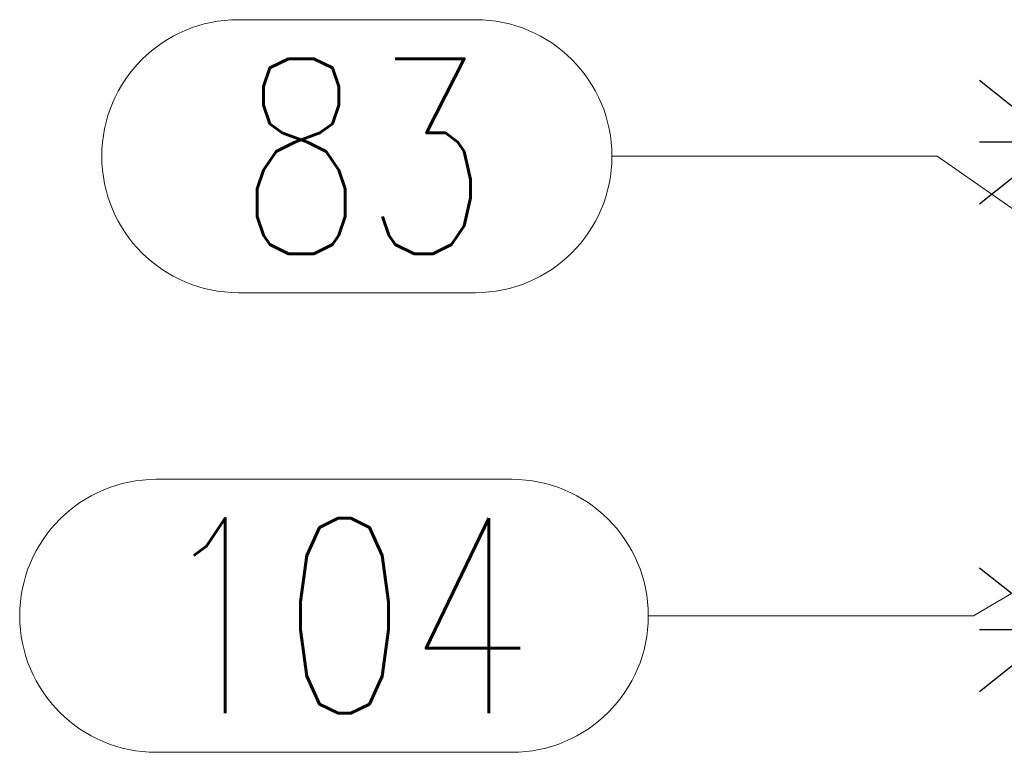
# Model space of a CAD drawing. Header units: millimetres. Extents: x 3536 to 4290, y 11030 to 11491.
# Tile 60 of 102: x 3790 to 3805, y 11219 to 11230. Entities that reach past the tile are written whole.
import ezdxf

# ---------------------------------------------------------------- set-up
doc = ezdxf.new("R2010")
doc.units = ezdxf.units.MM
doc.header["$LTSCALE"] = 10
doc.layers.add('PS_BOLT', color=4, linetype='Continuous')
doc.layers.add('PS_Pos', color=1, linetype='Continuous', lineweight=15)
doc.styles.add('simplex', font='simplex.shx', dxfattribs={"width": 0.75})

# ---------------------------------------------------------------- blocks, each defined once
blk = doc.blocks.new('*X700')
at = {"color": 30, "linetype": 'Continuous'}
for p, q in [((3804.693, 11229.443), (3805.886, 11228.489)), ((3808.745, 11229.443), (3807.552, 11228.489)), ((3805.886, 11228.489), (3804.693, 11227.534)), ((3808.745, 11228.489), (3804.693, 11228.489)), ((3807.552, 11228.489), (3808.745, 11227.534))]:
    blk.add_line(p, q, dxfattribs=at)
blk = doc.blocks.new('*X705')
at = {"color": 30, "linetype": 'Continuous'}
for p, q in [((3804.693, 11221.943), (3805.886, 11220.989)), ((3808.745, 11221.943), (3807.552, 11220.989)), ((3805.886, 11220.989), (3804.693, 11220.034)), ((3808.745, 11220.989), (3804.693, 11220.989)), ((3807.552, 11220.989), (3808.745, 11220.034))]:
    blk.add_line(p, q, dxfattribs=at)
blk = doc.blocks.new('*X719')
at = {"color": 1}
for p, q in [((3793.298, 11230.374), (3796.941, 11230.374)), ((3799.041, 11228.274), (3804.041, 11228.274)), ((3809.098, 11224.739), (3804.041, 11228.274)), ((3793.298, 11226.174), (3796.941, 11226.174))]:
    blk.add_line(p, q, dxfattribs=at)
for centre, start, end in [((3793.298, 11228.274), 90, 270), ((3796.941, 11228.274), 270, 90)]:
    blk.add_arc(centre, 2.1, start, end, dxfattribs=at)
at = {"color": 2, "style": 'simplex', "width": 0.75}
blk.add_text('83', height=3, dxfattribs=at).set_placement((3793.298, 11226.774))
blk = doc.blocks.new('*X720')
at = {"color": 1}
for p, q in [((3810.595, 11224.739), (3804.6, 11221.203)), ((3792.036, 11223.303), (3797.5, 11223.303)), ((3799.6, 11221.203), (3804.6, 11221.203)), ((3792.036, 11219.103), (3797.5, 11219.103))]:
    blk.add_line(p, q, dxfattribs=at)
for centre, start, end in [((3792.036, 11221.203), 90, 270), ((3797.5, 11221.203), 270, 90)]:
    blk.add_arc(centre, 2.1, start, end, dxfattribs=at)
at = {"color": 2, "style": 'simplex', "width": 0.75}
blk.add_text('104', height=3, dxfattribs=at).set_placement((3792.036, 11219.703))

msp = doc.modelspace()

# ---------------------------------------------------------------- block references
at = {"layer": 'PS_BOLT', "color": 30}
for name in ['*X700', '*X705']:
    msp.add_blockref(name, (0, 0), dxfattribs=at)
at = {"layer": 'PS_Pos'}
for name in ['*X719', '*X720']:
    msp.add_blockref(name, (0, 0), dxfattribs=at)

doc.saveas('drawing.dxf')
